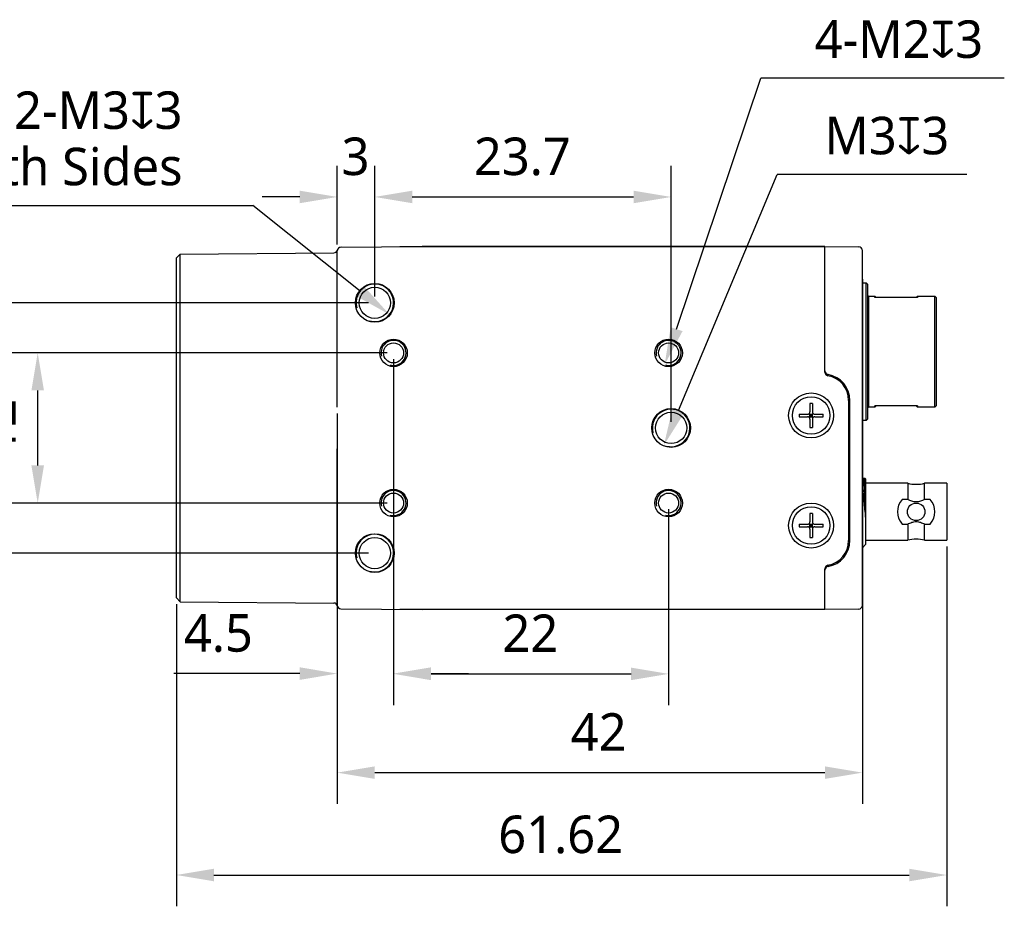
# Model space of a CAD drawing. Header units: millimetres. Extents: x 43 to 250, y 96 to 232.
# Tile 2 of 7: x 114 to 193, y 96 to 167. Entities that reach past the tile are written whole.
import ezdxf

# ---------------------------------------------------------------- set-up
doc = ezdxf.new("R2010")
doc.units = ezdxf.units.MM
doc.header["$LTSCALE"] = 16.335
doc.header["$PDMODE"] = 3
doc.header["$PDSIZE"] = 8
doc.layers.get('0').update_dxf_attribs({"linetype": 'CONTINUOUS'})
doc.layers.get('Defpoints').update_dxf_attribs({"linetype": 'CONTINUOUS'})
doc.layers.add('00_COMPONENTS', color=7, linetype='CONTINUOUS')
doc.layers.add('51__DRAFT_DIMS', color=7, linetype='CONTINUOUS')
doc.styles.get("Standard").update_dxf_attribs({"font": 'Roboto-Regular.ttf'})
doc.dimstyles.new('DIMSTYLE_1', dxfattribs={"dimtxt": 3, "dimasz": 3, "dimexe": 2.5, "dimexo": 0.5, "dimgap": 0.75, "dimtad": 1, "dimdsep": 46, "dimtxsty": 'STANDARD', "dimblk": '_FILLED', "dimblk1": '_FILLED', "dimblk2": '_FILLED', "dimcen": 0.09, "dimclrt": 3, "dimazin": 2, "dimtp": 0.3, "dimtm": 0.3, "dimtfac": 1, "dimtofl": 0, "dimtmove": 0, "dimatfit": 3, "dimldrblk": '_FILLED', "dimfxl": 1, "dimtolj": 1, "dimarcsym": 0})
doc.dimstyles.new('DIMSTYLE_2', dxfattribs={"dimtxt": 3, "dimasz": 3, "dimexe": 2.5, "dimexo": 0.5, "dimgap": 0.75, "dimtad": 1, "dimdsep": 46, "dimtxsty": 'STANDARD', "dimblk": '_FILLED', "dimblk1": '_FILLED', "dimblk2": '_FILLED', "dimcen": 0.09, "dimclrt": 3, "dimazin": 2, "dimtp": 0.2, "dimtm": 0.2, "dimtfac": 1, "dimtofl": 0, "dimtmove": 0, "dimatfit": 3, "dimldrblk": '_FILLED', "dimfxl": 1, "dimtolj": 1, "dimarcsym": 0})
doc.dimstyles.new('DIMSTYLE_3', dxfattribs={"dimtxt": 3, "dimasz": 3, "dimexe": 2.5, "dimexo": 0.5, "dimgap": 0.75, "dimtad": 1, "dimdsep": 46, "dimtxsty": 'STANDARD', "dimblk": '_FILLED', "dimblk1": '_FILLED', "dimblk2": '_FILLED', "dimcen": 0.09, "dimclrt": 3, "dimazin": 2, "dimtp": 0.1, "dimtm": 0.1, "dimtfac": 1, "dimtofl": 0, "dimtmove": 0, "dimatfit": 3, "dimldrblk": '_FILLED', "dimfxl": 1, "dimtolj": 1, "dimarcsym": 0})
doc.dimstyles.new('DIMSTYLE_4', dxfattribs={"dimtxt": 3, "dimasz": 3, "dimexe": 2.5, "dimexo": 0.5, "dimtad": 1, "dimdsep": 46, "dimtxsty": 'STANDARD', "dimblk": '_FILLED', "dimblk1": '_FILLED', "dimblk2": '_FILLED', "dimcen": 0.09, "dimclrt": 3, "dimazin": 2, "dimtp": 0.1, "dimtm": 0.1, "dimtfac": 1, "dimtofl": 0, "dimtmove": 0, "dimatfit": 1, "dimldrblk": '_FILLED', "dimfxl": 1, "dimtolj": 1, "dimarcsym": 0})

# ---------------------------------------------------------------- blocks, each defined once
blk = doc.blocks.new('_FILLED')
at = {"color": 0, "linetype": 'ByBlock'}
blk.add_solid([(0, 0), (-1, 0.167), (-1, -0.167)], dxfattribs=at)
blk = doc.blocks.new('*D1')
at = {"layer": '51__DRAFT_DIMS', "color": 0, "lineweight": -2}
for p, q in [((188.481, 124.763), (188.481, 96.004)), ((126.861, 120.151), (126.861, 96.004)), ((129.861, 98.504), (185.481, 98.504))]:
    blk.add_line(p, q, dxfattribs=at)
at = {"layer": 'Defpoints', "color": 0}
for p in [(188.481, 125.263), (126.861, 120.651), (188.481, 98.504)]:
    blk.add_point(p, dxfattribs=at)
at = {"layer": '51__DRAFT_DIMS', "color": 0, "linetype": 'ByBlock', "lineweight": -2, "xscale": 3, "yscale": 3, "zscale": 3, "rotation": 180}
blk.add_blockref('_FILLED', (126.861, 98.504), dxfattribs=at)
at = {"layer": '51__DRAFT_DIMS', "color": 0, "linetype": 'ByBlock', "lineweight": -2, "xscale": 3, "yscale": 3, "zscale": 3}
blk.add_blockref('_FILLED', (188.481, 98.504), dxfattribs=at)
at = {"layer": '51__DRAFT_DIMS', "color": 3, "insert": (157.6, 103.254), "char_height": 3, "attachment_point": 2, "line_spacing_factor": 0.9}
blk.add_mtext('\\A1;61.62', dxfattribs=at)
blk = doc.blocks.new('*D2')
at = {"layer": '51__DRAFT_DIMS', "color": 0, "lineweight": -2}
for p, q in [((181.731, 146.123), (181.731, 104.188)), ((139.731, 135.404), (139.731, 104.188)), ((142.731, 106.688), (178.731, 106.688))]:
    blk.add_line(p, q, dxfattribs=at)
at = {"layer": 'Defpoints', "color": 0}
for p in [(181.731, 146.623), (139.731, 135.904), (181.731, 106.688)]:
    blk.add_point(p, dxfattribs=at)
at = {"layer": '51__DRAFT_DIMS', "color": 0, "linetype": 'ByBlock', "lineweight": -2, "xscale": 3, "yscale": 3, "zscale": 3, "rotation": 180}
blk.add_blockref('_FILLED', (139.731, 106.688), dxfattribs=at)
at = {"layer": '51__DRAFT_DIMS', "color": 0, "linetype": 'ByBlock', "lineweight": -2, "xscale": 3, "yscale": 3, "zscale": 3}
blk.add_blockref('_FILLED', (181.731, 106.688), dxfattribs=at)
at = {"layer": '51__DRAFT_DIMS', "color": 3, "insert": (160.64, 111.438), "char_height": 3, "attachment_point": 2, "line_spacing_factor": 0.9}
blk.add_mtext('\\A1;42', dxfattribs=at)
blk = doc.blocks.new('*D3')
at = {"layer": '51__DRAFT_DIMS', "color": 0, "lineweight": -2}
for p, q in [((142.231, 144.238), (106.974, 144.238)), ((109.474, 141.238), (109.474, 127.238)), ((142.231, 124.238), (106.974, 124.238))]:
    blk.add_line(p, q, dxfattribs=at)
at = {"layer": 'Defpoints', "color": 0}
for p in [(142.731, 144.238), (109.474, 124.238), (142.731, 124.238)]:
    blk.add_point(p, dxfattribs=at)
at = {"layer": '51__DRAFT_DIMS', "color": 0, "linetype": 'ByBlock', "lineweight": -2, "xscale": 3, "yscale": 3, "zscale": 3}
for p, rotation in [((109.474, 144.238), 90), ((109.474, 124.238), 270)]:
    blk.add_blockref('_FILLED', p, dxfattribs=dict(at, rotation=rotation))
at = {"layer": '51__DRAFT_DIMS', "color": 3, "insert": (104.724, 134.212), "char_height": 3, "attachment_point": 2, "rotation": 90, "line_spacing_factor": 0.9}
blk.add_mtext('\\A1;20', dxfattribs=at)
blk = doc.blocks.new('*D4')
at = {"layer": '51__DRAFT_DIMS', "color": 0, "lineweight": -2}
for p, q in [((143.731, 140.238), (113.27, 140.238)), ((115.77, 131.238), (115.77, 137.238)), ((143.731, 128.238), (113.27, 128.238))]:
    blk.add_line(p, q, dxfattribs=at)
at = {"layer": 'Defpoints', "color": 0}
for p in [(115.77, 140.238), (144.231, 140.238), (144.231, 128.238)]:
    blk.add_point(p, dxfattribs=at)
at = {"layer": '51__DRAFT_DIMS', "color": 0, "linetype": 'ByBlock', "lineweight": -2, "xscale": 3, "yscale": 3, "zscale": 3}
for p, rotation in [((115.77, 140.238), 90), ((115.77, 128.238), 270)]:
    blk.add_blockref('_FILLED', p, dxfattribs=dict(at, rotation=rotation))
at = {"layer": '51__DRAFT_DIMS', "color": 3, "insert": (111.02, 134.323), "char_height": 3, "attachment_point": 2, "rotation": 90, "line_spacing_factor": 0.9}
blk.add_mtext('\\A1;12', dxfattribs=at)
blk = doc.blocks.new('*D5')
at = {"layer": '51__DRAFT_DIMS', "color": 0, "lineweight": -2}
for p, q in [((139.731, 148.897), (139.731, 155.203)), ((142.731, 144.738), (142.731, 155.203)), ((136.731, 152.703), (133.731, 152.703)), ((145.731, 152.703), (148.731, 152.703))]:
    blk.add_line(p, q, dxfattribs=at)
at = {"layer": 'Defpoints', "color": 0}
for p in [(142.731, 152.703), (139.731, 148.397), (142.731, 144.238)]:
    blk.add_point(p, dxfattribs=at)
at = {"layer": '51__DRAFT_DIMS', "color": 0, "linetype": 'ByBlock', "lineweight": -2, "xscale": 3, "yscale": 3, "zscale": 3}
blk.add_blockref('_FILLED', (139.731, 152.703), dxfattribs=at)
at = {"layer": '51__DRAFT_DIMS', "color": 0, "linetype": 'ByBlock', "lineweight": -2, "xscale": 3, "yscale": 3, "zscale": 3, "rotation": 180}
blk.add_blockref('_FILLED', (142.731, 152.703), dxfattribs=at)
at = {"layer": '51__DRAFT_DIMS', "color": 3, "insert": (141.195, 157.453), "char_height": 3, "attachment_point": 2, "line_spacing_factor": 0.9}
blk.add_mtext('\\A1;3', dxfattribs=at)
blk = doc.blocks.new('*D6')
at = {"layer": '51__DRAFT_DIMS', "color": 0, "lineweight": -2}
for p, q in [((142.731, 144.738), (142.731, 155.202)), ((166.431, 134.738), (166.431, 155.202)), ((145.731, 152.702), (163.431, 152.702))]:
    blk.add_line(p, q, dxfattribs=at)
at = {"layer": 'Defpoints', "color": 0}
for p in [(166.431, 152.702), (142.731, 144.238), (166.431, 134.238)]:
    blk.add_point(p, dxfattribs=at)
at = {"layer": '51__DRAFT_DIMS', "color": 0, "linetype": 'ByBlock', "lineweight": -2, "xscale": 3, "yscale": 3, "zscale": 3, "rotation": 180}
blk.add_blockref('_FILLED', (142.731, 152.702), dxfattribs=at)
at = {"layer": '51__DRAFT_DIMS', "color": 0, "linetype": 'ByBlock', "lineweight": -2, "xscale": 3, "yscale": 3, "zscale": 3}
blk.add_blockref('_FILLED', (166.431, 152.702), dxfattribs=at)
at = {"layer": '51__DRAFT_DIMS', "color": 3, "insert": (154.531, 157.452), "char_height": 3, "attachment_point": 2, "line_spacing_factor": 0.9}
blk.add_mtext('\\A1;23.7', dxfattribs=at)
blk = doc.blocks.new('*D7')
at = {"layer": '51__DRAFT_DIMS', "color": 0, "lineweight": -2}
for p, q in [((144.231, 139.738), (144.231, 112.105)), ((139.731, 135.404), (139.731, 112.105)), ((136.731, 114.605), (126.657, 114.605)), ((147.231, 114.605), (150.231, 114.605))]:
    blk.add_line(p, q, dxfattribs=at)
at = {"layer": 'Defpoints', "color": 0}
for p in [(144.231, 140.238), (139.731, 135.904), (144.231, 114.605)]:
    blk.add_point(p, dxfattribs=at)
at = {"layer": '51__DRAFT_DIMS', "color": 0, "linetype": 'ByBlock', "lineweight": -2, "xscale": 3, "yscale": 3, "zscale": 3}
blk.add_blockref('_FILLED', (139.731, 114.605), dxfattribs=at)
at = {"layer": '51__DRAFT_DIMS', "color": 0, "linetype": 'ByBlock', "lineweight": -2, "xscale": 3, "yscale": 3, "zscale": 3, "rotation": 180}
blk.add_blockref('_FILLED', (144.231, 114.605), dxfattribs=at)
at = {"layer": '51__DRAFT_DIMS', "color": 3, "insert": (132.981, 119.355), "char_height": 3, "attachment_point": 3, "line_spacing_factor": 0.9}
blk.add_mtext('\\A1;4.5', dxfattribs=at)
blk = doc.blocks.new('*D8')
at = {"layer": '51__DRAFT_DIMS', "color": 0, "lineweight": -2}
for p, q in [((144.231, 127.738), (144.231, 112.081)), ((166.231, 127.738), (166.231, 112.081)), ((147.231, 114.581), (163.231, 114.581))]:
    blk.add_line(p, q, dxfattribs=at)
at = {"layer": 'Defpoints', "color": 0}
for p in [(144.231, 128.238), (166.231, 128.238), (166.231, 114.581)]:
    blk.add_point(p, dxfattribs=at)
at = {"layer": '51__DRAFT_DIMS', "color": 0, "linetype": 'ByBlock', "lineweight": -2, "xscale": 3, "yscale": 3, "zscale": 3, "rotation": 180}
blk.add_blockref('_FILLED', (144.231, 114.581), dxfattribs=at)
at = {"layer": '51__DRAFT_DIMS', "color": 0, "linetype": 'ByBlock', "lineweight": -2, "xscale": 3, "yscale": 3, "zscale": 3}
blk.add_blockref('_FILLED', (166.231, 114.581), dxfattribs=at)
at = {"layer": '51__DRAFT_DIMS', "color": 3, "insert": (155.175, 119.331), "char_height": 3, "attachment_point": 2, "line_spacing_factor": 0.9}
blk.add_mtext('\\A1;22', dxfattribs=at)
blk = doc.blocks.new('*D10')
at = {"layer": '51__DRAFT_DIMS', "color": 0, "lineweight": -2}
for p in [(167.01, 135.622), (190.093, 154.486)]:
    blk.add_line(p, (174.906, 154.486), dxfattribs=at)
at = {"layer": 'Defpoints', "color": 0}
for p in [(167.01, 135.622), (165.851, 132.855)]:
    blk.add_point(p, dxfattribs=at)
at = {"layer": '51__DRAFT_DIMS', "color": 0, "linetype": 'ByBlock', "lineweight": -2, "xscale": 3, "yscale": 3, "zscale": 3, "rotation": 247.2855470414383}
blk.add_blockref('_FILLED', (165.851, 132.855), dxfattribs=at)
at = {"layer": '51__DRAFT_DIMS', "color": 3, "insert": (178.695, 159.111), "char_height": 3, "attachment_point": 1, "line_spacing_factor": 0.9}
blk.add_mtext('\\A1;{M3{\\fgdt;x}3}', dxfattribs=at)
blk = doc.blocks.new('*D11')
at = {"layer": '51__DRAFT_DIMS', "color": 0, "lineweight": -2}
for p in [(166.869, 142.134), (193.08, 162.192)]:
    blk.add_line(p, (173.62, 162.192), dxfattribs=at)
at = {"layer": 'Defpoints', "color": 0}
for p in [(166.55, 141.186), (165.912, 139.291)]:
    blk.add_point(p, dxfattribs=at)
at = {"layer": '51__DRAFT_DIMS', "color": 0, "linetype": 'ByBlock', "lineweight": -2, "xscale": 3, "yscale": 3, "zscale": 3, "rotation": 251.3985317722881}
blk.add_blockref('_FILLED', (165.912, 139.291), dxfattribs=at)
at = {"layer": '51__DRAFT_DIMS', "color": 3, "insert": (177.91, 166.817), "char_height": 3, "attachment_point": 1, "line_spacing_factor": 0.9}
blk.add_mtext('\\A1;{4-M2{\\fgdt;x}3}', dxfattribs=at)

msp = doc.modelspace()

# ---------------------------------------------------------------- linework, layer by layer
at = {"layer": '00_COMPONENTS', "color": 7}
for p, q in [((126.861, 147.826), (127.161, 148.129)), ((127.161, 148.129), (139.449, 148.236)), ((127.161, 120.348), (127.161, 148.129)), ((139.731, 135.904), (139.731, 148.397)), ((139.735, 148.449), (139.739, 148.467)), ((139.738, 148.465), (139.737, 148.461)), ((139.738, 148.463), (139.737, 148.46)), ((139.738, 148.466), (139.739, 148.467)), ((139.738, 148.466), (139.738, 148.464)), ((140.028, 148.697), (146.508, 148.754)), ((144.731, 148.738), (178.731, 148.738)), ((178.731, 148.752), (146.508, 148.754)), ((178.731, 138.706), (178.731, 148.752)), ((178.731, 148.738), (181.433, 148.715)), ((181.731, 120.062), (181.731, 148.415)), ((126.861, 120.651), (126.861, 147.826)), ((181.731, 145.838), (182.031, 145.838)), ((182.031, 134.838), (182.031, 145.838)), ((182.031, 145.838), (182.131, 145.738)), ((182.131, 145.738), (182.131, 134.938)), ((182.231, 144.763), (182.131, 144.863)), ((182.231, 144.763), (182.731, 144.763)), ((182.231, 144.763), (182.231, 135.913)), ((182.731, 144.672), (182.731, 144.763)), ((182.822, 144.672), (182.731, 144.763)), ((186.131, 144.672), (182.731, 144.672)), ((186.039, 144.672), (186.131, 144.763)), ((186.131, 144.763), (187.531, 144.763)), ((186.131, 144.763), (186.131, 144.672)), ((187.631, 144.663), (187.531, 144.763)), ((187.531, 135.913), (187.531, 144.763)), ((187.631, 144.663), (187.631, 136.013)), ((180.631, 136.441), (180.631, 125.236)), ((180.731, 125.236), (180.731, 136.438)), ((177.531, 136.19), (177.531, 135.538)), ((177.731, 136.19), (177.731, 135.538)), ((182.131, 135.813), (182.231, 135.913)), ((182.731, 135.913), (182.231, 135.913)), ((186.131, 136.005), (182.731, 136.005)), ((182.822, 136.005), (182.731, 135.913)), ((182.731, 135.913), (182.731, 136.005)), ((186.039, 136.005), (186.131, 135.913)), ((186.131, 136.005), (186.131, 135.913)), ((187.531, 135.913), (186.131, 135.913)), ((187.531, 135.913), (187.631, 136.013)), ((176.679, 135.338), (177.331, 135.338)), ((176.679, 135.138), (177.331, 135.138)), ((177.472, 135.08), (177.789, 135.397)), ((177.472, 135.397), (177.789, 135.08)), ((177.531, 135.338), (177.731, 135.338)), ((177.531, 135.138), (177.531, 135.338)), ((177.531, 135.238), (177.731, 135.238)), ((177.531, 135.138), (177.731, 135.138)), ((177.531, 134.938), (177.531, 134.287)), ((177.631, 135.138), (177.631, 135.338)), ((177.731, 135.138), (177.731, 135.338)), ((177.731, 134.938), (177.731, 134.287)), ((177.931, 135.338), (178.582, 135.338)), ((177.931, 135.138), (178.582, 135.138)), ((182.031, 134.838), (181.731, 134.838)), ((182.131, 134.938), (182.031, 134.838)), ((139.731, 120.09), (139.731, 132.572)), ((181.758, 130.213), (181.731, 130.213)), ((181.788, 130.163), (181.758, 130.213)), ((181.831, 130.169), (181.784, 130.169)), ((181.853, 130.213), (181.827, 130.168)), ((181.853, 130.213), (181.931, 130.213)), ((181.981, 130.163), (181.931, 130.213)), ((181.981, 130.163), (181.981, 124.913)), ((185.351, 129.813), (181.981, 129.813)), ((185.351, 129.813), (185.351, 128.525)), ((188.481, 129.813), (186.71, 129.813)), ((186.71, 128.525), (186.71, 129.813)), ((188.481, 129.813), (188.481, 125.263)), ((185.351, 128.525), (184.901, 128.525)), ((187.161, 128.525), (186.71, 128.525)), ((181.975, 127.096), (181.975, 128.224)), ((177.531, 127.39), (177.531, 126.738)), ((177.731, 127.39), (177.731, 126.738)), ((176.679, 126.538), (177.331, 126.538)), ((176.679, 126.338), (177.331, 126.338)), ((177.472, 126.597), (177.789, 126.28)), ((177.472, 126.28), (177.789, 126.597)), ((177.531, 126.538), (177.731, 126.538)), ((177.531, 126.338), (177.531, 126.538)), ((177.531, 126.438), (177.731, 126.438)), ((177.531, 126.338), (177.731, 126.338)), ((177.531, 126.138), (177.531, 125.487)), ((177.631, 126.338), (177.631, 126.538)), ((177.731, 126.338), (177.731, 126.538)), ((177.731, 126.138), (177.731, 125.487)), ((177.931, 126.538), (178.582, 126.538)), ((177.931, 126.338), (178.582, 126.338)), ((184.901, 126.552), (185.351, 126.552)), ((185.351, 126.552), (185.351, 125.263)), ((186.71, 126.552), (187.161, 126.552)), ((186.71, 125.263), (186.71, 126.552)), ((181.981, 125.263), (185.351, 125.263)), ((186.71, 125.263), (188.481, 125.263)), ((181.731, 124.663), (181.981, 124.913)), ((178.731, 119.725), (178.731, 122.971)), ((126.861, 120.651), (127.161, 120.348)), ((127.161, 120.348), (139.449, 120.241)), ((139.739, 120.01), (139.735, 120.028)), ((139.739, 120.01), (139.738, 120.012)), ((140.028, 119.78), (146.508, 119.723)), ((178.731, 119.738), (144.731, 119.738)), ((178.731, 119.725), (146.508, 119.723)), ((181.433, 119.762), (178.731, 119.738)), ((181.73, 120.055), (181.731, 120.058)), ((181.731, 120.058), (181.731, 120.059))]:
    msp.add_line(p, q, dxfattribs=at)
at = {"layer": '00_COMPONENTS', "color": 4}
for p, q in [((179.399, 138.285), (179.475, 138.361)), ((180.459, 137.245), (180.536, 137.321)), ((180.631, 135.316), (180.731, 135.416)), ((180.631, 133.216), (180.731, 133.316)), ((180.631, 131.116), (180.731, 131.216)), ((180.631, 129.016), (180.731, 129.116)), ((180.631, 126.916), (180.731, 127.016)), ((180.57, 124.754), (180.701, 124.886)), ((178.981, 123.165), (179.112, 123.297))]:
    msp.add_line(p, q, dxfattribs=at)
at = {"layer": '00_COMPONENTS', "color": 7}
for points in [[(139.735, 148.449), (139.736, 148.454), (139.737, 148.458), (139.737, 148.461)], [(139.736, 148.456), (139.736, 148.452), (139.735, 148.449)], [(139.736, 120.02), (139.736, 120.025), (139.735, 120.028)], [(139.735, 120.028), (139.736, 120.023), (139.737, 120.019), (139.737, 120.016), (139.738, 120.013)], [(139.738, 120.011), (139.738, 120.014), (139.737, 120.017)]]:
    msp.add_lwpolyline(points, dxfattribs=at)
for centre, radius in [((142.731, 144.238), 1.55), ((142.731, 144.238), 1.25), ((144.231, 140.238), 1.1), ((144.231, 140.238), 0.8), ((166.231, 140.238), 1.1), ((166.231, 140.238), 0.8), ((177.631, 135.238), 1.8), ((177.631, 135.238), 1.5), ((166.431, 134.238), 1.55), ((166.431, 134.238), 1.25), ((144.231, 128.238), 1.1), ((166.231, 128.238), 1.1), ((144.231, 128.238), 0.8), ((166.231, 128.238), 0.8), ((177.631, 126.438), 1.8), ((177.631, 126.438), 1.5), ((186.031, 127.538), 0.7), ((142.731, 124.238), 1.55), ((142.731, 124.238), 1.25)]:
    msp.add_circle(centre, radius, dxfattribs=at)
for centre, radius, start, end in [((139.447, 148.536), 0.3, 270.5, 346.64778), ((140.031, 148.397), 0.3, 90.5, 180), ((140.031, 148.397), 0.3, 170.03587, 178.01782), ((140.03, 148.397), 0.3, 170.01526, 180.00578), ((140.031, 148.397), 0.301, 178.02956, 180.00259), ((181.431, 148.415), 0.3, 0, 89.5), ((179.031, 138.805), 0.3, 180, 260.40593), ((179.031, 138.706), 0.3, 180, 259.98459), ((178.296, 138.055), 0.75, 48.05981, 54.19229), ((178.631, 136.441), 2, 0, 79.98459), ((178.631, 136.438), 2.1, 0, 80.40593), ((177.331, 135.538), 0.2, 270, 360), ((177.631, 132.236), 3.955, 88.55106, 91.44894), ((177.931, 135.538), 0.2, 180, 270), ((180.633, 135.238), 3.955, 178.55115, 181.44885), ((177.331, 134.938), 0.2, 0, 90), ((177.931, 134.938), 0.2, 90, 180), ((174.628, 135.238), 3.955, 358.55115, 1.44885), ((177.631, 138.24), 3.955, 268.55106, 271.44894), ((186.031, 132.658), 2.925, 256.56881, 283.43119), ((186.031, 127.538), 1.5, 138.87931, 221.12069), ((186.031, 127.538), 1.5, 318.87931, 41.12069), ((177.631, 123.436), 3.955, 88.55106, 91.44894), ((180.633, 126.438), 3.955, 178.55115, 181.44885), ((177.331, 126.738), 0.2, 270, 360), ((177.331, 126.138), 0.2, 0, 90), ((177.931, 126.738), 0.2, 180, 270), ((177.931, 126.138), 0.2, 90, 180), ((174.628, 126.438), 3.955, 358.55115, 1.44885), ((177.631, 129.44), 3.955, 268.55106, 271.44894), ((178.631, 125.236), 2, 280.01541, 360), ((178.631, 125.236), 2.1, 279.59407, 360), ((186.031, 122.418), 2.925, 76.56881, 103.43119), ((179.031, 122.971), 0.3, 100.01541, 180), ((179.031, 122.87), 0.3, 99.59407, 180), ((139.447, 119.941), 0.3, 13.35222, 89.5), ((140.032, 120.079), 0.302, 179.99674, 181.99402), ((140.03, 120.079), 0.3, 179.99593, 269.5), ((181.431, 120.062), 0.3, 270.5, 360)]:
    msp.add_arc(centre, radius, start, end, dxfattribs=at)
at = {"layer": '00_COMPONENTS', "color": 4}
for centre, radius, start, end in [((142.731, 144.238), 1.5, 255, 195), ((144.231, 140.238), 1, 255, 195), ((166.231, 140.238), 1, 255, 195), ((178.631, 136.438), 2.1, 80.40593, 85.75106), ((166.431, 134.238), 1.5, 255, 195), ((144.231, 128.238), 1, 255, 195), ((166.231, 128.238), 1, 255, 195), ((142.731, 124.238), 1.5, 255, 195)]:
    msp.add_arc(centre, radius, start, end, dxfattribs=at)
at = {"layer": '00_COMPONENTS', "color": 7}
for points, knots in [([(181.788, 130.163), (181.79, 130.159), (181.794, 130.148), (181.8, 130.127), (181.805, 130.1), (181.811, 130.066), (181.817, 130.025), (181.825, 129.957), (181.836, 129.855), (181.848, 129.715), (181.86, 129.551), (181.871, 129.365), (181.887, 129.079), (181.905, 128.684), (181.927, 128.177), (181.951, 127.642), (181.967, 127.278), (181.975, 127.096)], [0, 0, 0, 0, 0.004594, 0.011386, 0.020423, 0.031707, 0.045212, 0.060904, 0.098686, 0.144657, 0.198346, 0.259173, 0.326491, 0.477607, 0.64515, 0.821827, 1, 1, 1, 1]), ([(181.975, 128.224), (181.969, 128.358), (181.958, 128.618), (181.941, 128.99), (181.927, 129.277), (181.914, 129.485), (181.905, 129.622), (181.895, 129.745), (181.886, 129.854), (181.876, 129.947), (181.867, 130.024), (181.859, 130.078), (181.853, 130.113), (181.848, 130.132), (181.844, 130.148), (181.84, 130.159), (181.836, 130.166), (181.832, 130.169), (181.831, 130.169)], [0, 0, 0, 0, 0.206757, 0.398705, 0.570704, 0.647806, 0.718271, 0.781634, 0.837464, 0.885424, 0.925213, 0.956589, 0.969065, 0.979374, 0.987519, 0.993539, 0.997552, 1, 1, 1, 1]), ([(181.975, 128.224), (181.972, 128.345), (181.965, 128.58), (181.956, 128.92), (181.946, 129.234), (181.937, 129.513), (181.926, 129.753), (181.916, 129.95), (181.906, 130.098), (181.899, 130.181), (181.894, 130.213)], [0, 0, 0, 0, 0.182528, 0.354616, 0.512896, 0.654238, 0.775853, 0.875254, 0.950405, 1, 1, 1, 1]), ([(181.731, 129.522), (181.752, 129.341), (181.78, 129.06), (181.816, 128.675), (181.856, 128.26), (181.909, 127.732), (181.953, 127.307), (181.975, 127.096)], [0, 0, 0, 0, 0.224594, 0.347206, 0.474908, 0.738407, 1, 1, 1, 1]), ([(186.71, 128.525), (186.658, 128.496), (186.551, 128.442), (186.384, 128.377), (186.21, 128.333), (186.031, 128.318), (185.851, 128.333), (185.677, 128.377), (185.51, 128.442), (185.403, 128.496), (185.351, 128.525)], [0, 0, 0, 0, 0.124981, 0.250012, 0.374999, 0.5, 0.625001, 0.749988, 0.875019, 1, 1, 1, 1]), ([(185.351, 126.552), (185.403, 126.581), (185.51, 126.635), (185.677, 126.7), (185.851, 126.743), (186.031, 126.759), (186.21, 126.743), (186.384, 126.7), (186.551, 126.635), (186.658, 126.581), (186.71, 126.552)], [0, 0, 0, 0, 0.124981, 0.250012, 0.374999, 0.5, 0.625001, 0.749988, 0.875019, 1, 1, 1, 1])]:
    msp.add_open_spline(points, degree=3, knots=knots, dxfattribs=at)
at = {"layer": '51__DRAFT_DIMS', "color": 4}
for p in [(111.017, 152.015), (141.558, 145.173)]:
    msp.add_line(p, (132.975, 152.015), dxfattribs=at)

# ---------------------------------------------------------------- block references
at = {"layer": '51__DRAFT_DIMS', "color": 4, "xscale": 3, "yscale": 3, "zscale": 3, "rotation": 321.4417913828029}
msp.add_blockref('_FILLED', (143.904, 143.303), dxfattribs=at)

# ---------------------------------------------------------------- texts
at = {"layer": '51__DRAFT_DIMS', "color": 3, "insert": (127.354, 161.14), "char_height": 3, "attachment_point": 3, "line_spacing_factor": 0.9}
msp.add_mtext('\\A1;2-M3{\\fgdt|b0|i0|c134|p49;x}3\\POn Both Sides', dxfattribs=at)

# ---------------------------------------------------------------- dimensions: what is measured, and where the dimension line sits
at = {"layer": '51__DRAFT_DIMS', "color": 4}
for p1, p2, text, picture, middle in [((166.55, 141.186), (165.912, 139.291), '{4-M<>{\\fgdt;x}3}', '*D11', (185.495, 162.192)), ((167.01, 135.622), (165.851, 132.855), '{M<>{\\fgdt;x}3}', '*D10', (184.394, 154.486))]:
    dim = msp.add_diameter_dim_2p(p1=p1, p2=p2, text=text, dimstyle='DIMSTYLE_4', override={"dimtih": 1, "dimtoh": 1, "dimpost": '<>'}, dxfattribs=at)
    dim.commit()
    dim.dimension.update_dxf_attribs({"geometry": picture, "text_midpoint": middle, "dimtype": 163})
for base, p1, p2, dimstyle, picture, middle in [((142.731, 152.703), (139.731, 148.397), (142.731, 144.238), 'DIMSTYLE_3', '*D5', (141.195, 152.703)), ((166.431, 152.702), (142.731, 144.238), (166.431, 134.238), 'DIMSTYLE_2', '*D6', (154.531, 152.702)), ((181.731, 106.688), (139.731, 135.904), (181.731, 146.623), 'DIMSTYLE_1', '*D2', (160.64, 106.688)), ((144.231, 114.605), (139.731, 135.904), (144.231, 140.238), 'DIMSTYLE_3', '*D7', (130.194, 114.605)), ((166.231, 114.581), (144.231, 128.238), (166.231, 128.238), 'DIMSTYLE_2', '*D8', (155.175, 114.581)), ((188.481, 98.504), (126.861, 120.651), (188.481, 125.263), 'DIMSTYLE_1', '*D1', (157.6, 98.504))]:
    dim = msp.add_linear_dim(base=base, p1=p1, p2=p2, dimstyle=dimstyle, dxfattribs=at)
    dim.commit()
    dim.dimension.update_dxf_attribs({"geometry": picture, "text_midpoint": middle, "dimtype": 160})
for base, p1, p2, angle, picture, middle in [((109.474, 124.238), (142.731, 144.238), (142.731, 124.238), 270, '*D3', (109.474, 134.212)), ((115.77, 140.238), (144.231, 128.238), (144.231, 140.238), 90, '*D4', (115.77, 134.323))]:
    dim = msp.add_linear_dim(base=base, p1=p1, p2=p2, angle=angle, dimstyle='DIMSTYLE_2', dxfattribs=at)
    dim.commit()
    dim.dimension.update_dxf_attribs({"geometry": picture, "text_midpoint": middle, "dimtype": 160})

doc.saveas('drawing.dxf')
